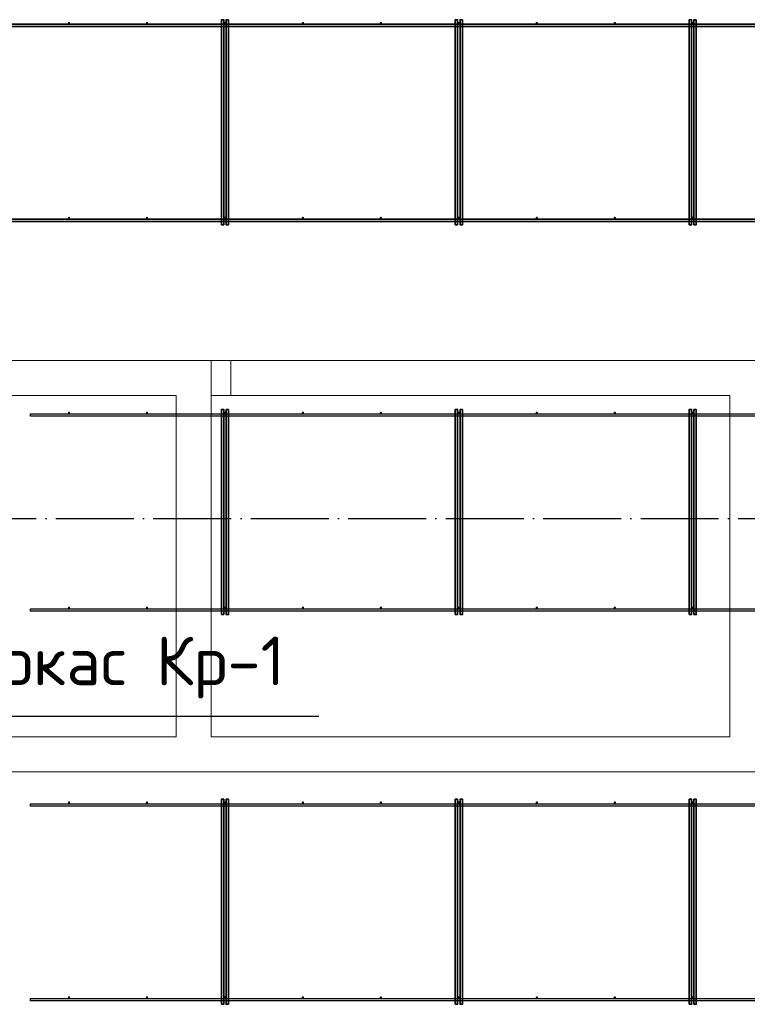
# Model space of a CAD drawing. Header units: millimetres. Extents: x -3725 to 93325, y -74170 to 82591.
# Tile 113 of 140: x 69297 to 73030, y 54767 to 59819. Entities that reach past the tile are written whole.
import ezdxf

# ---------------------------------------------------------------- set-up
doc = ezdxf.new("R2010")
doc.units = ezdxf.units.MM
for name, pattern in [('______11', [500, 400, -50, 0, -50]), ('______3', [500, 400, -100]), ('______5', [1100, 800, -100, 100, -100])]:
    doc.linetypes.add(name, pattern=pattern)
for name, color, linetype, lineweight in [('Standard', 7, 'Continuous', 25), ('Балка_ общее', 7, '______3', 13), ('Стена_ общее', 7, 'Continuous', 35)]:
    doc.layers.add(name, color=color, linetype=linetype, lineweight=lineweight)
doc.layers.add('Арм.стержн. Фиксатор', color=7, linetype='Continuous', lineweight=35, true_color=0x501e0f)
doc.layers.add('Осевая линия_ общее', color=7, linetype='______5', lineweight=13, true_color=0xa0a0a0)
doc.styles.add('ISOCPEUR', font='ISOCPEUR')

# ---------------------------------------------------------------- blocks, each defined once
blk = doc.blocks.new('СЛОЖНЫЙ_ОБЪЕКТ_5')
at = {"layer": 'Осевая линия_ общее', "color": 253, "linetype": '______11', "lineweight": -3, "true_color": 0xa0a0a0, "transparency": 33554687}
blk.add_line((57980, 57260), (76830, 57260), dxfattribs=at)

msp = doc.modelspace()

# ---------------------------------------------------------------- hatches: boundary and pattern name
at = {"layer": 'Арм.стержн. Фиксатор', "linetype": 'Continuous', "lineweight": 35, "transparency": 33554687}
for points in [[(69556, 59802), (69555.5, 59804.3), (69554.2, 59806.2), (69552.3, 59807.5), (69550, 59808), (69547.7, 59807.5), (69545.8, 59806.2), (69544.5, 59804.3), (69544, 59802), (69544.5, 59799.7), (69545.8, 59797.8), (69547.7, 59796.5), (69550, 59796), (69552.3, 59796.5), (69554.2, 59797.8), (69555.5, 59799.7)], [(69956, 59802), (69955.5, 59804.3), (69954.2, 59806.2), (69952.3, 59807.5), (69950, 59808), (69947.7, 59807.5), (69945.8, 59806.2), (69944.5, 59804.3), (69944, 59802), (69944.5, 59799.7), (69945.8, 59797.8), (69947.7, 59796.5), (69950, 59796), (69952.3, 59796.5), (69954.2, 59797.8), (69955.5, 59799.7)], [(70356, 59802), (70355.5, 59804.3), (70354.2, 59806.2), (70352.3, 59807.5), (70350, 59808), (70347.7, 59807.5), (70345.8, 59806.2), (70344.5, 59804.3), (70344, 59802), (70344.5, 59799.7), (70345.8, 59797.8), (70347.7, 59796.5), (70350, 59796), (70352.3, 59796.5), (70354.2, 59797.8), (70355.5, 59799.7)], [(70756, 59802), (70755.5, 59804.3), (70754.2, 59806.2), (70752.3, 59807.5), (70750, 59808), (70747.7, 59807.5), (70745.8, 59806.2), (70744.5, 59804.3), (70744, 59802), (70744.5, 59799.7), (70745.8, 59797.8), (70747.7, 59796.5), (70750, 59796), (70752.3, 59796.5), (70754.2, 59797.8), (70755.5, 59799.7)], [(71156, 59802), (71155.5, 59804.3), (71154.2, 59806.2), (71152.3, 59807.5), (71150, 59808), (71147.7, 59807.5), (71145.8, 59806.2), (71144.5, 59804.3), (71144, 59802), (71144.5, 59799.7), (71145.8, 59797.8), (71147.7, 59796.5), (71150, 59796), (71152.3, 59796.5), (71154.2, 59797.8), (71155.5, 59799.7)], [(71556, 59802), (71555.5, 59804.3), (71554.2, 59806.2), (71552.3, 59807.5), (71550, 59808), (71547.7, 59807.5), (71545.8, 59806.2), (71544.5, 59804.3), (71544, 59802), (71544.5, 59799.7), (71545.8, 59797.8), (71547.7, 59796.5), (71550, 59796), (71552.3, 59796.5), (71554.2, 59797.8), (71555.5, 59799.7)], [(71956, 59802), (71955.5, 59804.3), (71954.2, 59806.2), (71952.3, 59807.5), (71950, 59808), (71947.7, 59807.5), (71945.8, 59806.2), (71944.5, 59804.3), (71944, 59802), (71944.5, 59799.7), (71945.8, 59797.8), (71947.7, 59796.5), (71950, 59796), (71952.3, 59796.5), (71954.2, 59797.8), (71955.5, 59799.7)], [(72356, 59802), (72355.5, 59804.3), (72354.2, 59806.2), (72352.3, 59807.5), (72350, 59808), (72347.7, 59807.5), (72345.8, 59806.2), (72344.5, 59804.3), (72344, 59802), (72344.5, 59799.7), (72345.8, 59797.8), (72347.7, 59796.5), (72350, 59796), (72352.3, 59796.5), (72354.2, 59797.8), (72355.5, 59799.7)], [(72756, 59802), (72755.5, 59804.3), (72754.2, 59806.2), (72752.3, 59807.5), (72750, 59808), (72747.7, 59807.5), (72745.8, 59806.2), (72744.5, 59804.3), (72744, 59802), (72744.5, 59799.7), (72745.8, 59797.8), (72747.7, 59796.5), (72750, 59796), (72752.3, 59796.5), (72754.2, 59797.8), (72755.5, 59799.7)], [(69556, 58802), (69555.5, 58804.3), (69554.2, 58806.2), (69552.3, 58807.5), (69550, 58808), (69547.7, 58807.5), (69545.8, 58806.2), (69544.5, 58804.3), (69544, 58802), (69544.5, 58799.7), (69545.8, 58797.8), (69547.7, 58796.5), (69550, 58796), (69552.3, 58796.5), (69554.2, 58797.8), (69555.5, 58799.7)], [(69956, 58802), (69955.5, 58804.3), (69954.2, 58806.2), (69952.3, 58807.5), (69950, 58808), (69947.7, 58807.5), (69945.8, 58806.2), (69944.5, 58804.3), (69944, 58802), (69944.5, 58799.7), (69945.8, 58797.8), (69947.7, 58796.5), (69950, 58796), (69952.3, 58796.5), (69954.2, 58797.8), (69955.5, 58799.7)], [(70356, 58802), (70355.5, 58804.3), (70354.2, 58806.2), (70352.3, 58807.5), (70350, 58808), (70347.7, 58807.5), (70345.8, 58806.2), (70344.5, 58804.3), (70344, 58802), (70344.5, 58799.7), (70345.8, 58797.8), (70347.7, 58796.5), (70350, 58796), (70352.3, 58796.5), (70354.2, 58797.8), (70355.5, 58799.7)], [(70756, 58802), (70755.5, 58804.3), (70754.2, 58806.2), (70752.3, 58807.5), (70750, 58808), (70747.7, 58807.5), (70745.8, 58806.2), (70744.5, 58804.3), (70744, 58802), (70744.5, 58799.7), (70745.8, 58797.8), (70747.7, 58796.5), (70750, 58796), (70752.3, 58796.5), (70754.2, 58797.8), (70755.5, 58799.7)], [(71156, 58802), (71155.5, 58804.3), (71154.2, 58806.2), (71152.3, 58807.5), (71150, 58808), (71147.7, 58807.5), (71145.8, 58806.2), (71144.5, 58804.3), (71144, 58802), (71144.5, 58799.7), (71145.8, 58797.8), (71147.7, 58796.5), (71150, 58796), (71152.3, 58796.5), (71154.2, 58797.8), (71155.5, 58799.7)], [(71556, 58802), (71555.5, 58804.3), (71554.2, 58806.2), (71552.3, 58807.5), (71550, 58808), (71547.7, 58807.5), (71545.8, 58806.2), (71544.5, 58804.3), (71544, 58802), (71544.5, 58799.7), (71545.8, 58797.8), (71547.7, 58796.5), (71550, 58796), (71552.3, 58796.5), (71554.2, 58797.8), (71555.5, 58799.7)], [(71956, 58802), (71955.5, 58804.3), (71954.2, 58806.2), (71952.3, 58807.5), (71950, 58808), (71947.7, 58807.5), (71945.8, 58806.2), (71944.5, 58804.3), (71944, 58802), (71944.5, 58799.7), (71945.8, 58797.8), (71947.7, 58796.5), (71950, 58796), (71952.3, 58796.5), (71954.2, 58797.8), (71955.5, 58799.7)], [(72356, 58802), (72355.5, 58804.3), (72354.2, 58806.2), (72352.3, 58807.5), (72350, 58808), (72347.7, 58807.5), (72345.8, 58806.2), (72344.5, 58804.3), (72344, 58802), (72344.5, 58799.7), (72345.8, 58797.8), (72347.7, 58796.5), (72350, 58796), (72352.3, 58796.5), (72354.2, 58797.8), (72355.5, 58799.7)], [(72756, 58802), (72755.5, 58804.3), (72754.2, 58806.2), (72752.3, 58807.5), (72750, 58808), (72747.7, 58807.5), (72745.8, 58806.2), (72744.5, 58804.3), (72744, 58802), (72744.5, 58799.7), (72745.8, 58797.8), (72747.7, 58796.5), (72750, 58796), (72752.3, 58796.5), (72754.2, 58797.8), (72755.5, 58799.7)], [(69556, 57802), (69555.5, 57804.3), (69554.2, 57806.2), (69552.3, 57807.5), (69550, 57808), (69547.7, 57807.5), (69545.8, 57806.2), (69544.5, 57804.3), (69544, 57802), (69544.5, 57799.7), (69545.8, 57797.8), (69547.7, 57796.5), (69550, 57796), (69552.3, 57796.5), (69554.2, 57797.8), (69555.5, 57799.7)], [(69956, 57802), (69955.5, 57804.3), (69954.2, 57806.2), (69952.3, 57807.5), (69950, 57808), (69947.7, 57807.5), (69945.8, 57806.2), (69944.5, 57804.3), (69944, 57802), (69944.5, 57799.7), (69945.8, 57797.8), (69947.7, 57796.5), (69950, 57796), (69952.3, 57796.5), (69954.2, 57797.8), (69955.5, 57799.7)], [(70356, 57802), (70355.5, 57804.3), (70354.2, 57806.2), (70352.3, 57807.5), (70350, 57808), (70347.7, 57807.5), (70345.8, 57806.2), (70344.5, 57804.3), (70344, 57802), (70344.5, 57799.7), (70345.8, 57797.8), (70347.7, 57796.5), (70350, 57796), (70352.3, 57796.5), (70354.2, 57797.8), (70355.5, 57799.7)], [(70756, 57802), (70755.5, 57804.3), (70754.2, 57806.2), (70752.3, 57807.5), (70750, 57808), (70747.7, 57807.5), (70745.8, 57806.2), (70744.5, 57804.3), (70744, 57802), (70744.5, 57799.7), (70745.8, 57797.8), (70747.7, 57796.5), (70750, 57796), (70752.3, 57796.5), (70754.2, 57797.8), (70755.5, 57799.7)], [(71156, 57802), (71155.5, 57804.3), (71154.2, 57806.2), (71152.3, 57807.5), (71150, 57808), (71147.7, 57807.5), (71145.8, 57806.2), (71144.5, 57804.3), (71144, 57802), (71144.5, 57799.7), (71145.8, 57797.8), (71147.7, 57796.5), (71150, 57796), (71152.3, 57796.5), (71154.2, 57797.8), (71155.5, 57799.7)], [(71556, 57802), (71555.5, 57804.3), (71554.2, 57806.2), (71552.3, 57807.5), (71550, 57808), (71547.7, 57807.5), (71545.8, 57806.2), (71544.5, 57804.3), (71544, 57802), (71544.5, 57799.7), (71545.8, 57797.8), (71547.7, 57796.5), (71550, 57796), (71552.3, 57796.5), (71554.2, 57797.8), (71555.5, 57799.7)], [(71956, 57802), (71955.5, 57804.3), (71954.2, 57806.2), (71952.3, 57807.5), (71950, 57808), (71947.7, 57807.5), (71945.8, 57806.2), (71944.5, 57804.3), (71944, 57802), (71944.5, 57799.7), (71945.8, 57797.8), (71947.7, 57796.5), (71950, 57796), (71952.3, 57796.5), (71954.2, 57797.8), (71955.5, 57799.7)], [(72356, 57802), (72355.5, 57804.3), (72354.2, 57806.2), (72352.3, 57807.5), (72350, 57808), (72347.7, 57807.5), (72345.8, 57806.2), (72344.5, 57804.3), (72344, 57802), (72344.5, 57799.7), (72345.8, 57797.8), (72347.7, 57796.5), (72350, 57796), (72352.3, 57796.5), (72354.2, 57797.8), (72355.5, 57799.7)], [(72756, 57802), (72755.5, 57804.3), (72754.2, 57806.2), (72752.3, 57807.5), (72750, 57808), (72747.7, 57807.5), (72745.8, 57806.2), (72744.5, 57804.3), (72744, 57802), (72744.5, 57799.7), (72745.8, 57797.8), (72747.7, 57796.5), (72750, 57796), (72752.3, 57796.5), (72754.2, 57797.8), (72755.5, 57799.7)], [(69556, 56802), (69555.5, 56804.3), (69554.2, 56806.2), (69552.3, 56807.5), (69550, 56808), (69547.7, 56807.5), (69545.8, 56806.2), (69544.5, 56804.3), (69544, 56802), (69544.5, 56799.7), (69545.8, 56797.8), (69547.7, 56796.5), (69550, 56796), (69552.3, 56796.5), (69554.2, 56797.8), (69555.5, 56799.7)], [(69956, 56802), (69955.5, 56804.3), (69954.2, 56806.2), (69952.3, 56807.5), (69950, 56808), (69947.7, 56807.5), (69945.8, 56806.2), (69944.5, 56804.3), (69944, 56802), (69944.5, 56799.7), (69945.8, 56797.8), (69947.7, 56796.5), (69950, 56796), (69952.3, 56796.5), (69954.2, 56797.8), (69955.5, 56799.7)], [(70356, 56802), (70355.5, 56804.3), (70354.2, 56806.2), (70352.3, 56807.5), (70350, 56808), (70347.7, 56807.5), (70345.8, 56806.2), (70344.5, 56804.3), (70344, 56802), (70344.5, 56799.7), (70345.8, 56797.8), (70347.7, 56796.5), (70350, 56796), (70352.3, 56796.5), (70354.2, 56797.8), (70355.5, 56799.7)], [(70756, 56802), (70755.5, 56804.3), (70754.2, 56806.2), (70752.3, 56807.5), (70750, 56808), (70747.7, 56807.5), (70745.8, 56806.2), (70744.5, 56804.3), (70744, 56802), (70744.5, 56799.7), (70745.8, 56797.8), (70747.7, 56796.5), (70750, 56796), (70752.3, 56796.5), (70754.2, 56797.8), (70755.5, 56799.7)], [(71156, 56802), (71155.5, 56804.3), (71154.2, 56806.2), (71152.3, 56807.5), (71150, 56808), (71147.7, 56807.5), (71145.8, 56806.2), (71144.5, 56804.3), (71144, 56802), (71144.5, 56799.7), (71145.8, 56797.8), (71147.7, 56796.5), (71150, 56796), (71152.3, 56796.5), (71154.2, 56797.8), (71155.5, 56799.7)], [(71556, 56802), (71555.5, 56804.3), (71554.2, 56806.2), (71552.3, 56807.5), (71550, 56808), (71547.7, 56807.5), (71545.8, 56806.2), (71544.5, 56804.3), (71544, 56802), (71544.5, 56799.7), (71545.8, 56797.8), (71547.7, 56796.5), (71550, 56796), (71552.3, 56796.5), (71554.2, 56797.8), (71555.5, 56799.7)], [(71956, 56802), (71955.5, 56804.3), (71954.2, 56806.2), (71952.3, 56807.5), (71950, 56808), (71947.7, 56807.5), (71945.8, 56806.2), (71944.5, 56804.3), (71944, 56802), (71944.5, 56799.7), (71945.8, 56797.8), (71947.7, 56796.5), (71950, 56796), (71952.3, 56796.5), (71954.2, 56797.8), (71955.5, 56799.7)], [(72356, 56802), (72355.5, 56804.3), (72354.2, 56806.2), (72352.3, 56807.5), (72350, 56808), (72347.7, 56807.5), (72345.8, 56806.2), (72344.5, 56804.3), (72344, 56802), (72344.5, 56799.7), (72345.8, 56797.8), (72347.7, 56796.5), (72350, 56796), (72352.3, 56796.5), (72354.2, 56797.8), (72355.5, 56799.7)], [(72756, 56802), (72755.5, 56804.3), (72754.2, 56806.2), (72752.3, 56807.5), (72750, 56808), (72747.7, 56807.5), (72745.8, 56806.2), (72744.5, 56804.3), (72744, 56802), (72744.5, 56799.7), (72745.8, 56797.8), (72747.7, 56796.5), (72750, 56796), (72752.3, 56796.5), (72754.2, 56797.8), (72755.5, 56799.7)], [(69556, 55802), (69555.5, 55804.3), (69554.2, 55806.2), (69552.3, 55807.5), (69550, 55808), (69547.7, 55807.5), (69545.8, 55806.2), (69544.5, 55804.3), (69544, 55802), (69544.5, 55799.7), (69545.8, 55797.8), (69547.7, 55796.5), (69550, 55796), (69552.3, 55796.5), (69554.2, 55797.8), (69555.5, 55799.7)], [(69956, 55802), (69955.5, 55804.3), (69954.2, 55806.2), (69952.3, 55807.5), (69950, 55808), (69947.7, 55807.5), (69945.8, 55806.2), (69944.5, 55804.3), (69944, 55802), (69944.5, 55799.7), (69945.8, 55797.8), (69947.7, 55796.5), (69950, 55796), (69952.3, 55796.5), (69954.2, 55797.8), (69955.5, 55799.7)], [(70356, 55802), (70355.5, 55804.3), (70354.2, 55806.2), (70352.3, 55807.5), (70350, 55808), (70347.7, 55807.5), (70345.8, 55806.2), (70344.5, 55804.3), (70344, 55802), (70344.5, 55799.7), (70345.8, 55797.8), (70347.7, 55796.5), (70350, 55796), (70352.3, 55796.5), (70354.2, 55797.8), (70355.5, 55799.7)], [(70756, 55802), (70755.5, 55804.3), (70754.2, 55806.2), (70752.3, 55807.5), (70750, 55808), (70747.7, 55807.5), (70745.8, 55806.2), (70744.5, 55804.3), (70744, 55802), (70744.5, 55799.7), (70745.8, 55797.8), (70747.7, 55796.5), (70750, 55796), (70752.3, 55796.5), (70754.2, 55797.8), (70755.5, 55799.7)], [(71156, 55802), (71155.5, 55804.3), (71154.2, 55806.2), (71152.3, 55807.5), (71150, 55808), (71147.7, 55807.5), (71145.8, 55806.2), (71144.5, 55804.3), (71144, 55802), (71144.5, 55799.7), (71145.8, 55797.8), (71147.7, 55796.5), (71150, 55796), (71152.3, 55796.5), (71154.2, 55797.8), (71155.5, 55799.7)], [(71556, 55802), (71555.5, 55804.3), (71554.2, 55806.2), (71552.3, 55807.5), (71550, 55808), (71547.7, 55807.5), (71545.8, 55806.2), (71544.5, 55804.3), (71544, 55802), (71544.5, 55799.7), (71545.8, 55797.8), (71547.7, 55796.5), (71550, 55796), (71552.3, 55796.5), (71554.2, 55797.8), (71555.5, 55799.7)], [(71956, 55802), (71955.5, 55804.3), (71954.2, 55806.2), (71952.3, 55807.5), (71950, 55808), (71947.7, 55807.5), (71945.8, 55806.2), (71944.5, 55804.3), (71944, 55802), (71944.5, 55799.7), (71945.8, 55797.8), (71947.7, 55796.5), (71950, 55796), (71952.3, 55796.5), (71954.2, 55797.8), (71955.5, 55799.7)], [(72356, 55802), (72355.5, 55804.3), (72354.2, 55806.2), (72352.3, 55807.5), (72350, 55808), (72347.7, 55807.5), (72345.8, 55806.2), (72344.5, 55804.3), (72344, 55802), (72344.5, 55799.7), (72345.8, 55797.8), (72347.7, 55796.5), (72350, 55796), (72352.3, 55796.5), (72354.2, 55797.8), (72355.5, 55799.7)], [(72756, 55802), (72755.5, 55804.3), (72754.2, 55806.2), (72752.3, 55807.5), (72750, 55808), (72747.7, 55807.5), (72745.8, 55806.2), (72744.5, 55804.3), (72744, 55802), (72744.5, 55799.7), (72745.8, 55797.8), (72747.7, 55796.5), (72750, 55796), (72752.3, 55796.5), (72754.2, 55797.8), (72755.5, 55799.7)], [(69556, 54802), (69555.5, 54804.3), (69554.2, 54806.2), (69552.3, 54807.5), (69550, 54808), (69547.7, 54807.5), (69545.8, 54806.2), (69544.5, 54804.3), (69544, 54802), (69544.5, 54799.7), (69545.8, 54797.8), (69547.7, 54796.5), (69550, 54796), (69552.3, 54796.5), (69554.2, 54797.8), (69555.5, 54799.7)], [(69956, 54802), (69955.5, 54804.3), (69954.2, 54806.2), (69952.3, 54807.5), (69950, 54808), (69947.7, 54807.5), (69945.8, 54806.2), (69944.5, 54804.3), (69944, 54802), (69944.5, 54799.7), (69945.8, 54797.8), (69947.7, 54796.5), (69950, 54796), (69952.3, 54796.5), (69954.2, 54797.8), (69955.5, 54799.7)], [(70356, 54802), (70355.5, 54804.3), (70354.2, 54806.2), (70352.3, 54807.5), (70350, 54808), (70347.7, 54807.5), (70345.8, 54806.2), (70344.5, 54804.3), (70344, 54802), (70344.5, 54799.7), (70345.8, 54797.8), (70347.7, 54796.5), (70350, 54796), (70352.3, 54796.5), (70354.2, 54797.8), (70355.5, 54799.7)], [(70756, 54802), (70755.5, 54804.3), (70754.2, 54806.2), (70752.3, 54807.5), (70750, 54808), (70747.7, 54807.5), (70745.8, 54806.2), (70744.5, 54804.3), (70744, 54802), (70744.5, 54799.7), (70745.8, 54797.8), (70747.7, 54796.5), (70750, 54796), (70752.3, 54796.5), (70754.2, 54797.8), (70755.5, 54799.7)], [(71156, 54802), (71155.5, 54804.3), (71154.2, 54806.2), (71152.3, 54807.5), (71150, 54808), (71147.7, 54807.5), (71145.8, 54806.2), (71144.5, 54804.3), (71144, 54802), (71144.5, 54799.7), (71145.8, 54797.8), (71147.7, 54796.5), (71150, 54796), (71152.3, 54796.5), (71154.2, 54797.8), (71155.5, 54799.7)], [(71556, 54802), (71555.5, 54804.3), (71554.2, 54806.2), (71552.3, 54807.5), (71550, 54808), (71547.7, 54807.5), (71545.8, 54806.2), (71544.5, 54804.3), (71544, 54802), (71544.5, 54799.7), (71545.8, 54797.8), (71547.7, 54796.5), (71550, 54796), (71552.3, 54796.5), (71554.2, 54797.8), (71555.5, 54799.7)], [(71956, 54802), (71955.5, 54804.3), (71954.2, 54806.2), (71952.3, 54807.5), (71950, 54808), (71947.7, 54807.5), (71945.8, 54806.2), (71944.5, 54804.3), (71944, 54802), (71944.5, 54799.7), (71945.8, 54797.8), (71947.7, 54796.5), (71950, 54796), (71952.3, 54796.5), (71954.2, 54797.8), (71955.5, 54799.7)], [(72356, 54802), (72355.5, 54804.3), (72354.2, 54806.2), (72352.3, 54807.5), (72350, 54808), (72347.7, 54807.5), (72345.8, 54806.2), (72344.5, 54804.3), (72344, 54802), (72344.5, 54799.7), (72345.8, 54797.8), (72347.7, 54796.5), (72350, 54796), (72352.3, 54796.5), (72354.2, 54797.8), (72355.5, 54799.7)], [(72756, 54802), (72755.5, 54804.3), (72754.2, 54806.2), (72752.3, 54807.5), (72750, 54808), (72747.7, 54807.5), (72745.8, 54806.2), (72744.5, 54804.3), (72744, 54802), (72744.5, 54799.7), (72745.8, 54797.8), (72747.7, 54796.5), (72750, 54796), (72752.3, 54796.5), (72754.2, 54797.8), (72755.5, 54799.7)]]:
    msp.add_hatch(color=34, dxfattribs=at).paths.add_polyline_path(points)

# ---------------------------------------------------------------- linework, layer by layer
at = {"layer": 'Арм.стержн. Фиксатор', "color": 34, "linetype": 'Continuous', "lineweight": 35, "transparency": 33554687}
for points in [[(60630, 59796), (76310, 59796), (76310, 59784), (60630, 59784), (60630, 59796)], [(60630, 59796), (76310, 59796), (76310, 59784), (60630, 59784), (60630, 59796)], [(70332, 58767.1), (70332, 59819.2), (70344, 59819.2), (70344, 58767.1), (70332, 58767.1)], [(70368, 59818.9), (70368, 58766.9), (70356, 58766.9), (70356, 59818.9), (70368, 59818.9)], [(71532, 58767.1), (71532, 59819.2), (71544, 59819.2), (71544, 58767.1), (71532, 58767.1)], [(71568, 59818.9), (71568, 58766.9), (71556, 58766.9), (71556, 59818.9), (71568, 59818.9)], [(72732, 58767.1), (72732, 59819.2), (72744, 59819.2), (72744, 58767.1), (72732, 58767.1)], [(72768, 59818.9), (72768, 58766.9), (72756, 58766.9), (72756, 59818.9), (72768, 59818.9)], [(60630, 58796), (76310, 58796), (76310, 58784), (60630, 58784), (60630, 58796)], [(60630, 58796), (76310, 58796), (76310, 58784), (60630, 58784), (60630, 58796)], [(70332, 56767.1), (70332, 57819.2), (70344, 57819.2), (70344, 56767.1), (70332, 56767.1)], [(70368, 57818.9), (70368, 56766.9), (70356, 56766.9), (70356, 57818.9), (70368, 57818.9)], [(71532, 56767.1), (71532, 57819.2), (71544, 57819.2), (71544, 56767.1), (71532, 56767.1)], [(71568, 57818.9), (71568, 56766.9), (71556, 56766.9), (71556, 57818.9), (71568, 57818.9)], [(72732, 56767.1), (72732, 57819.2), (72744, 57819.2), (72744, 56767.1), (72732, 56767.1)], [(72768, 57818.9), (72768, 56766.9), (72756, 56766.9), (72756, 57818.9), (72768, 57818.9)], [(70332, 54767.1), (70332, 55819.2), (70344, 55819.2), (70344, 54767.1), (70332, 54767.1)], [(70368, 55818.9), (70368, 54766.9), (70356, 54766.9), (70356, 55818.9), (70368, 55818.9)], [(71532, 54767.1), (71532, 55819.2), (71544, 55819.2), (71544, 54767.1), (71532, 54767.1)], [(71568, 55818.9), (71568, 54766.9), (71556, 54766.9), (71556, 55818.9), (71568, 55818.9)], [(72732, 54767.1), (72732, 55819.2), (72744, 55819.2), (72744, 54767.1), (72732, 54767.1)], [(72768, 55818.9), (72768, 54766.9), (72756, 54766.9), (72756, 55818.9), (72768, 55818.9)]]:
    msp.add_lwpolyline(points, dxfattribs=at)
at = {"layer": 'Арм.стержн. Фиксатор', "color": 34, "linetype": 'Continuous', "lineweight": 25, "transparency": 33554687}
for points in [[(69352.3, 57796), (76310, 57796), (76310, 57784), (69352.3, 57784), (69352.3, 57796)], [(69352.3, 57796), (76310, 57796), (76310, 57784), (69352.3, 57784), (69352.3, 57796)], [(69352.3, 56796), (76310, 56796), (76310, 56784), (69352.3, 56784), (69352.3, 56796)], [(69352.3, 56796), (76310, 56796), (76310, 56784), (69352.3, 56784), (69352.3, 56796)], [(69352.3, 55796), (76310, 55796), (76310, 55784), (69352.3, 55784), (69352.3, 55796)], [(69352.3, 55796), (76310, 55796), (76310, 55784), (69352.3, 55784), (69352.3, 55796)], [(69352.3, 54796), (76310, 54796), (76310, 54784), (69352.3, 54784), (69352.3, 54796)], [(69352.3, 54796), (76310, 54796), (76310, 54784), (69352.3, 54784), (69352.3, 54796)]]:
    msp.add_lwpolyline(points, dxfattribs=at)
at = {"layer": 'Осевая линия_ общее', "color": 7, "linetype": 'Continuous', "lineweight": 25, "transparency": 33554687}
msp.add_lwpolyline([(68006, 56244.6), (68822.4, 56244.6), (70832.4, 56244.6)], dxfattribs=at)
at = {"layer": 'Стена_ общее', "color": 7, "linetype": 'Continuous', "lineweight": 18, "transparency": 33554687}
for p, q in [((68600, 58070), (70100, 58070)), ((68600, 58070), (70100, 58070)), ((70100, 58070), (70280, 58070)), ((70100, 58070), (70280, 58070)), ((70280, 58070), (70280, 56140)), ((70380, 58070), (70280, 58070)), ((70280, 58070), (70280, 56140)), ((70380, 58070), (70280, 58070)), ((70380, 57890), (70380, 58070)), ((70380, 58070), (72940, 58070)), ((70380, 57890), (70380, 58070)), ((70380, 58070), (72940, 58070)), ((72940, 58070), (73120, 58070)), ((72940, 58070), (73120, 58070)), ((70100, 57890), (68600, 57890)), ((70100, 57890), (68600, 57890)), ((70100, 56140), (70100, 57890)), ((70100, 56140), (70100, 57890)), ((70280, 57890), (70380, 57890)), ((70280, 57890), (70380, 57890)), ((72940, 57890), (70380, 57890)), ((72940, 57890), (70380, 57890)), ((72940, 56140), (72940, 57890)), ((72940, 56140), (72940, 57890)), ((68500, 56140), (70100, 56140)), ((68500, 56140), (70100, 56140)), ((70280, 56140), (72940, 56140)), ((70280, 56140), (72940, 56140)), ((70100, 55960), (69000, 55960)), ((70100, 55960), (69000, 55960)), ((72940, 55960), (70100, 55960)), ((72940, 55960), (70100, 55960)), ((73120, 55960), (72940, 55960)), ((73120, 55960), (72940, 55960))]:
    msp.add_line(p, q, dxfattribs=at)

# ---------------------------------------------------------------- block references
at = {"layer": 'Балка_ общее', "color": 7, "linetype": 'Continuous', "lineweight": 13, "transparency": 33554687}
msp.add_blockref('СЛОЖНЫЙ_ОБЪЕКТ_5', (0, 0), dxfattribs=at)

# ---------------------------------------------------------------- texts
at = {"layer": 'Standard', "color": 7, "linetype": 'Continuous', "lineweight": 25, "transparency": 33554687, "insert": (68822.4, 56336.3), "char_height": 250, "width": 2043.827, "attachment_point": 7, "style": 'ISOCPEUR'}
msp.add_mtext('\\A1;{\\fISOCPEUR|i0|b0;\\H250.000000;\\W1.000000;\\C7;Каркас Кр-1}\\P', dxfattribs=at)

doc.saveas('drawing.dxf')
